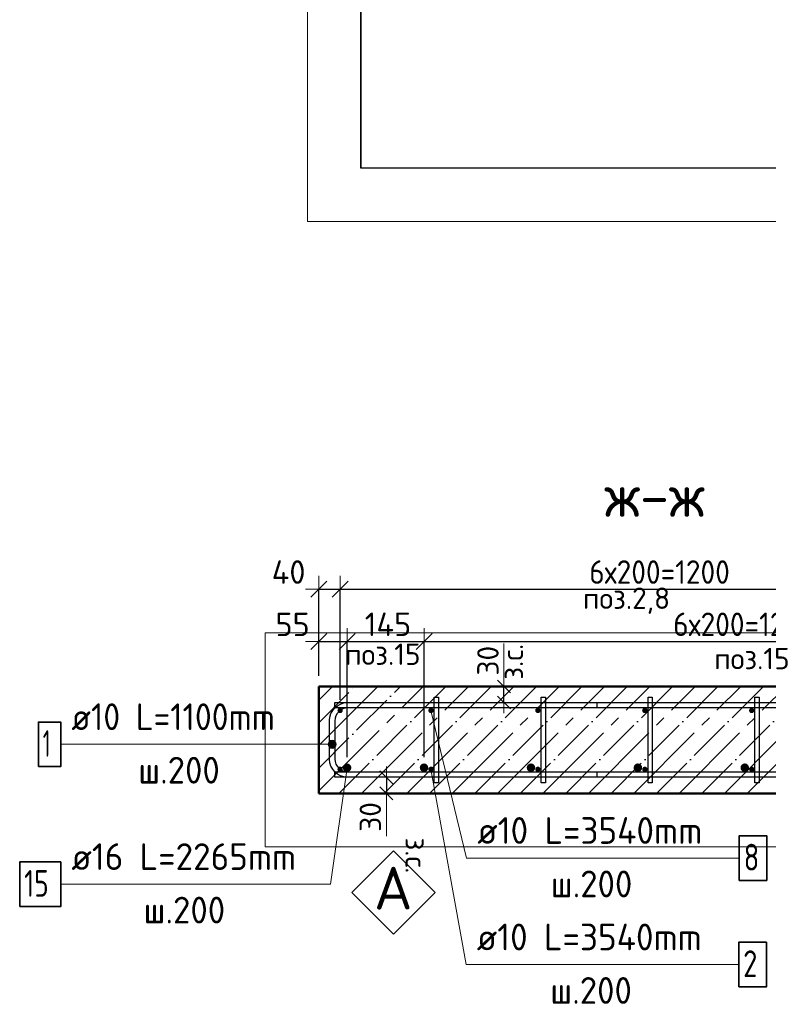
# Model space of a CAD drawing. Header units: millimetres. Extents: x -19950 to 69837, y -2757 to 40090.
# Tile 28 of 136: x -10178 to -8778, y 4899 to 6740. Entities that reach past the tile are written whole.
import ezdxf

# ---------------------------------------------------------------- set-up
doc = ezdxf.new("R2010")
doc.units = ezdxf.units.MM
doc.header["$PDMODE"] = 65
doc.linetypes.add('______11', pattern=[100, 80, -10, 0, -10])
doc.linetypes.add('______5', pattern=[220, 160, -20, 20, -20])
for name, color, linetype, lineweight in [('Standard', 7, 'Continuous', 25), ('Арм.стержн. Арматура края', 96, 'Continuous', 35), ('Арм.стержн. вертикальными 1', 22, 'Continuous', 35), ('Арм.стержн.горизонт. 1', 180, 'Continuous', 35), ('Размерная линия_ общее', 7, 'Continuous', 13), ('Размерная линия_ общее_1', 7, 'Continuous', 13)]:
    doc.layers.add(name, color=color, linetype=linetype, lineweight=lineweight)
doc.layers.add('Арм.стержн. вертикальными 2', color=7, linetype='Continuous', lineweight=35, true_color=0x006e00)
doc.layers.add('Арм.стержн.Стяжки', color=7, linetype='Continuous', lineweight=35, true_color=0x501e0f)
doc.styles.add('ISOCPEUR', font='ISOCPEUR')
doc.dimstyles.new('DIMSTYLE_3', dxfattribs={"dimtxt": 40, "dimasz": 40, "dimexe": 0, "dimexo": 0.001, "dimgap": 20, "dimtad": 2, "dimdec": 0, "dimrnd": 5, "dimzin": 12, "dimdsep": 46, "dimtxsty": 'ISOCPEUR', "dimblk1": 'ALL_ML_STRICH', "dimblk2": 'ALL_ML_STRICH', "dimsah": 1, "dimcen": 0, "dimse1": 1, "dimse2": 1, "dimclrd": 7, "dimclre": 256, "dimclrt": 7, "dimadec": 0, "dimazin": 0, "dimtfac": 1, "dimtdec": 0, "dimtix": 1, "dimtmove": 2, "dimatfit": 3, "dimfxl": 0, "dimtvp": 1.2, "dimtzin": 0, "dimlwd": 0, "dimlwe": -3, "dimarcsym": 0})
doc.dimstyles.new('DIMSTYLE_5', dxfattribs={"dimtxt": 44, "dimasz": 50, "dimexe": 0, "dimexo": 0, "dimgap": 22, "dimtad": 2, "dimdec": 0, "dimrnd": 5, "dimzin": 12, "dimdsep": 46, "dimtxsty": 'ISOCPEUR', "dimblk1": 'ALL_ML_STRICH', "dimblk2": 'ALL_ML_STRICH', "dimsah": 1, "dimcen": 0, "dimclrd": 7, "dimclre": 256, "dimclrt": 7, "dimadec": 0, "dimazin": 0, "dimtfac": 1, "dimtdec": 0, "dimtix": 1, "dimtmove": 2, "dimatfit": 3, "dimfxl": 0, "dimtvp": 1.2, "dimtzin": 0, "dimlwd": 0, "dimlwe": -3, "dimarcsym": 0})
doc.dimstyles.new('DIMSTYLE_7', dxfattribs={"dimtxt": 44, "dimasz": 50, "dimexe": 0, "dimexo": 0, "dimgap": 22, "dimtad": 2, "dimdec": 0, "dimrnd": 5, "dimzin": 12, "dimdsep": 46, "dimtxsty": 'ISOCPEUR', "dimblk1": 'ALL_ML_STRICH', "dimblk2": 'ALL_ML_STRICH', "dimsah": 1, "dimcen": 0, "dimclrd": 7, "dimclre": 256, "dimclrt": 7, "dimadec": 0, "dimazin": 0, "dimtfac": 1, "dimtdec": 0, "dimtix": 1, "dimtmove": 2, "dimatfit": 3, "dimfxl": 0, "dimtzin": 0, "dimlwd": 0, "dimlwe": -3, "dimarcsym": 0})

# ---------------------------------------------------------------- blocks, each defined once
blk = doc.blocks.new('ALL_ML_STRICH')
at = {"color": 0, "linetype": 'ByBlock', "lineweight": -2}
for p, q in [((0, -0.5), (0, 0.5)), ((-1, 0), (0.5, 0)), ((-0.3, -0.3), (0.3, 0.3))]:
    blk.add_line(p, q, dxfattribs=at)
blk = doc.blocks.new('*D83')
at = {"layer": 'DEFPOINTS', "color": 7, "linetype": 'Continuous', "lineweight": 13, "transparency": 33554687}
for p in [(-9618.9, 5675), (-9618.9, 5493.1), (-9578.9, 5448.1)]:
    blk.add_point(p, dxfattribs=at)
at = {"layer": 'Размерная линия_ общее', "color": 253, "linetype": 'Continuous', "lineweight": -2, "true_color": 0xa0a0a0, "transparency": 33554687}
for p, q in [((-9618.9, 5513.1), (-9618.9, 5675)), ((-9578.9, 5468.1), (-9578.9, 5675))]:
    blk.add_line(p, q, dxfattribs=at)
at = {"layer": 'Размерная линия_ общее', "color": 7, "linetype": 'Continuous', "lineweight": -2, "transparency": 33554687}
blk.add_line((-9618.9, 5675), (-9578.9, 5675), dxfattribs=at)
at = {"layer": 'Размерная линия_ общее', "color": 7, "linetype": 'Continuous', "lineweight": 13, "transparency": 33554687, "xscale": 50, "yscale": 50, "zscale": 50, "rotation": 180}
blk.add_blockref('ALL_ML_STRICH', (-9618.9, 5675), dxfattribs=at)
at = {"layer": 'Размерная линия_ общее', "color": 7, "linetype": 'Continuous', "lineweight": 13, "transparency": 33554687, "xscale": 50, "yscale": 50, "zscale": 50}
blk.add_blockref('ALL_ML_STRICH', (-9578.9, 5675), dxfattribs=at)
at = {"layer": 'Размерная линия_ общее', "color": 7, "linetype": 'Continuous', "lineweight": 13, "transparency": 33554687, "insert": (-9675.3, 5707), "char_height": 44, "width": 88, "attachment_point": 5, "style": 'ISOCPEUR'}
blk.add_mtext('\\A1;{40}', dxfattribs=at)
blk = doc.blocks.new('*D84')
at = {"layer": 'DEFPOINTS', "color": 7, "linetype": 'Continuous', "lineweight": 13, "transparency": 33554687}
for p in [(-9578.9, 5675), (-9578.9, 5448.1), (-8378.9, 5448.1)]:
    blk.add_point(p, dxfattribs=at)
at = {"layer": 'Размерная линия_ общее', "color": 253, "linetype": 'Continuous', "lineweight": -2, "true_color": 0xa0a0a0, "transparency": 33554687}
for p, q in [((-9578.9, 5468.1), (-9578.9, 5675)), ((-8378.9, 5468.1), (-8378.9, 5675))]:
    blk.add_line(p, q, dxfattribs=at)
at = {"layer": 'Размерная линия_ общее', "color": 7, "linetype": 'Continuous', "lineweight": -2, "transparency": 33554687}
blk.add_line((-9578.9, 5675), (-8378.9, 5675), dxfattribs=at)
at = {"layer": 'Размерная линия_ общее', "color": 7, "linetype": 'Continuous', "lineweight": 13, "transparency": 33554687, "xscale": 50, "yscale": 50, "zscale": 50, "rotation": 180}
blk.add_blockref('ALL_ML_STRICH', (-9578.9, 5675), dxfattribs=at)
at = {"layer": 'Размерная линия_ общее', "color": 7, "linetype": 'Continuous', "lineweight": 13, "transparency": 33554687, "xscale": 50, "yscale": 50, "zscale": 50}
blk.add_blockref('ALL_ML_STRICH', (-8378.9, 5675), dxfattribs=at)
at = {"layer": 'Размерная линия_ общее', "color": 7, "linetype": 'Continuous', "lineweight": 13, "transparency": 33554687, "insert": (-9112.9, 5729), "char_height": 44, "width": 2.2, "attachment_point": 1, "line_spacing_factor": 0.60241, "style": 'ISOCPEUR'}
blk.add_mtext('\\W0.91;6х200=1200', dxfattribs=at)
blk = doc.blocks.new('*D114')
at = {"layer": 'DEFPOINTS', "color": 7, "linetype": 'Continuous', "lineweight": 13, "transparency": 33554687}
for p in [(-9492.4, 5323.1), (-9483.7, 5323.1), (-9483.7, 5293.1)]:
    blk.add_point(p, dxfattribs=at)
at = {"layer": 'Размерная линия_ общее_1', "color": 7, "linetype": 'Continuous', "lineweight": -2, "transparency": 33554687}
blk.add_line((-9492.4, 5323.1), (-9492.4, 5293.1), dxfattribs=at)
at = {"layer": 'Размерная линия_ общее_1', "color": 7, "linetype": 'Continuous', "lineweight": 13, "transparency": 33554687, "xscale": 40, "yscale": 40, "zscale": 40}
for p, rotation in [((-9492.4, 5323.1), 90), ((-9492.4, 5293.1), 270)]:
    blk.add_blockref('ALL_ML_STRICH', p, dxfattribs=dict(at, rotation=rotation))
at = {"layer": 'Размерная линия_ общее_1', "color": 7, "linetype": 'Continuous', "lineweight": 13, "transparency": 33554687, "insert": (-9522.4, 5249), "char_height": 40, "width": 80, "attachment_point": 5, "rotation": 90, "style": 'ISOCPEUR'}
blk.add_mtext('\\A1;{30}', dxfattribs=at)
at = {"layer": 'Размерная линия_ общее_1', "color": 7, "linetype": 'Continuous', "lineweight": 13, "transparency": 33554687, "insert": (-9416.7, 5210.5), "char_height": 40, "width": 2, "attachment_point": 1, "rotation": 270, "line_spacing_factor": 0.60241, "style": 'ISOCPEUR'}
blk.add_mtext('з.с.', dxfattribs=at)
blk = doc.blocks.new('*D259')
at = {"layer": 'DEFPOINTS', "color": 7, "linetype": 'Continuous', "lineweight": 13, "transparency": 33554687}
for p in [(-8783.4, 6852.6), (-8802.5, 6792.6), (-8578.4, 6792.6)]:
    blk.add_point(p, dxfattribs=at)
at = {"layer": 'Размерная линия_ общее', "color": 253, "linetype": 'Continuous', "lineweight": -2, "true_color": 0xa0a0a0, "transparency": 33554687}
for p, q in [((-8763.4, 6852.6), (-8578.4, 6852.6)), ((-8782.5, 6792.6), (-8578.4, 6792.6))]:
    blk.add_line(p, q, dxfattribs=at)
at = {"layer": 'Размерная линия_ общее', "color": 7, "linetype": 'Continuous', "lineweight": -2, "transparency": 33554687}
blk.add_line((-8578.4, 6792.6), (-8578.4, 6852.6), dxfattribs=at)
at = {"layer": 'Размерная линия_ общее', "color": 7, "linetype": 'Continuous', "lineweight": 13, "transparency": 33554687, "xscale": 50, "yscale": 50, "zscale": 50}
for p, rotation in [((-8578.4, 6852.6), 90), ((-8578.4, 6792.6), 270)]:
    blk.add_blockref('ALL_ML_STRICH', p, dxfattribs=dict(at, rotation=rotation))
at = {"layer": 'Размерная линия_ общее', "color": 7, "linetype": 'Continuous', "lineweight": 13, "transparency": 33554687, "insert": (-8615.2, 6727.6), "char_height": 44, "width": 88, "attachment_point": 5, "rotation": 90, "style": 'ISOCPEUR'}
blk.add_mtext('\\A1;{60}', dxfattribs=at)
blk = doc.blocks.new('*D497')
at = {"layer": 'DEFPOINTS', "color": 7, "linetype": 'Continuous', "lineweight": 13, "transparency": 33554687}
for p in [(-9263.7, 5493.1), (-9272.4, 5463.1), (-9263.7, 5463.1)]:
    blk.add_point(p, dxfattribs=at)
at = {"layer": 'Размерная линия_ общее_1', "color": 7, "linetype": 'Continuous', "lineweight": -2, "transparency": 33554687}
blk.add_line((-9272.4, 5463.1), (-9272.4, 5493.1), dxfattribs=at)
at = {"layer": 'Размерная линия_ общее_1', "color": 7, "linetype": 'Continuous', "lineweight": 13, "transparency": 33554687, "xscale": 40, "yscale": 40, "zscale": 40}
for p, rotation in [((-9272.4, 5493.1), 90), ((-9272.4, 5463.1), 270)]:
    blk.add_blockref('ALL_ML_STRICH', p, dxfattribs=dict(at, rotation=rotation))
at = {"layer": 'Размерная линия_ общее_1', "color": 7, "linetype": 'Continuous', "lineweight": 13, "transparency": 33554687, "insert": (-9276.7, 5505.6), "char_height": 40, "width": 2, "attachment_point": 1, "rotation": 90, "line_spacing_factor": 0.60241, "style": 'ISOCPEUR'}
blk.add_mtext('з.с.', dxfattribs=at)
at = {"layer": 'Размерная линия_ общее_1', "color": 7, "linetype": 'Continuous', "lineweight": 13, "transparency": 33554687, "insert": (-9302.4, 5541.2), "char_height": 40, "width": 80, "attachment_point": 5, "rotation": 90, "style": 'ISOCPEUR'}
blk.add_mtext('\\A1;{30}', dxfattribs=at)
blk = doc.blocks.new('*D498')
at = {"layer": 'DEFPOINTS', "color": 7, "linetype": 'Continuous', "lineweight": 13, "transparency": 33554687}
for p in [(-9618.9, 5577.3), (-9618.9, 5493.1), (-9565.9, 5341.1)]:
    blk.add_point(p, dxfattribs=at)
at = {"layer": 'Размерная линия_ общее', "color": 253, "linetype": 'Continuous', "lineweight": -2, "true_color": 0xa0a0a0, "transparency": 33554687}
for p, q in [((-9618.9, 5513.1), (-9618.9, 5577.3)), ((-9565.9, 5361.1), (-9565.9, 5577.3))]:
    blk.add_line(p, q, dxfattribs=at)
at = {"layer": 'Размерная линия_ общее', "color": 7, "linetype": 'Continuous', "lineweight": -2, "transparency": 33554687}
blk.add_line((-9618.9, 5577.3), (-9565.9, 5577.3), dxfattribs=at)
at = {"layer": 'Размерная линия_ общее', "color": 7, "linetype": 'Continuous', "lineweight": 13, "transparency": 33554687, "xscale": 50, "yscale": 50, "zscale": 50, "rotation": 180}
blk.add_blockref('ALL_ML_STRICH', (-9618.9, 5577.3), dxfattribs=at)
at = {"layer": 'Размерная линия_ общее', "color": 7, "linetype": 'Continuous', "lineweight": 13, "transparency": 33554687, "xscale": 50, "yscale": 50, "zscale": 50}
blk.add_blockref('ALL_ML_STRICH', (-9565.9, 5577.3), dxfattribs=at)
at = {"layer": 'Размерная линия_ общее', "color": 7, "linetype": 'Continuous', "lineweight": 13, "transparency": 33554687, "insert": (-9667.8, 5609.1), "char_height": 44, "width": 88, "attachment_point": 5, "style": 'ISOCPEUR'}
blk.add_mtext('\\A1;{55}', dxfattribs=at)
blk = doc.blocks.new('*D499')
at = {"layer": 'DEFPOINTS', "color": 7, "linetype": 'Continuous', "lineweight": 13, "transparency": 33554687}
for p in [(-9565.9, 5577.3), (-9565.9, 5341.1), (-9421.9, 5341.1)]:
    blk.add_point(p, dxfattribs=at)
at = {"layer": 'Размерная линия_ общее', "color": 253, "linetype": 'Continuous', "lineweight": -2, "true_color": 0xa0a0a0, "transparency": 33554687}
for p, q in [((-9565.9, 5361.1), (-9565.9, 5577.3)), ((-9421.9, 5361.1), (-9421.9, 5577.3))]:
    blk.add_line(p, q, dxfattribs=at)
at = {"layer": 'Размерная линия_ общее', "color": 7, "linetype": 'Continuous', "lineweight": -2, "transparency": 33554687}
blk.add_line((-9565.9, 5577.3), (-9421.9, 5577.3), dxfattribs=at)
at = {"layer": 'Размерная линия_ общее', "color": 7, "linetype": 'Continuous', "lineweight": 13, "transparency": 33554687, "xscale": 50, "yscale": 50, "zscale": 50, "rotation": 180}
blk.add_blockref('ALL_ML_STRICH', (-9565.9, 5577.3), dxfattribs=at)
at = {"layer": 'Размерная линия_ общее', "color": 7, "linetype": 'Continuous', "lineweight": 13, "transparency": 33554687, "xscale": 50, "yscale": 50, "zscale": 50}
blk.add_blockref('ALL_ML_STRICH', (-9421.9, 5577.3), dxfattribs=at)
at = {"layer": 'Размерная линия_ общее', "color": 7, "linetype": 'Continuous', "lineweight": 13, "transparency": 33554687, "insert": (-9489.5, 5609.3), "char_height": 44, "width": 132, "attachment_point": 5, "style": 'ISOCPEUR'}
blk.add_mtext('\\A1;{145}', dxfattribs=at)
blk = doc.blocks.new('*D500')
at = {"layer": 'DEFPOINTS', "color": 7, "linetype": 'Continuous', "lineweight": 13, "transparency": 33554687}
for p in [(-9421.9, 5577.3), (-9421.9, 5341.1), (-8221.9, 5341.1)]:
    blk.add_point(p, dxfattribs=at)
at = {"layer": 'Размерная линия_ общее', "color": 253, "linetype": 'Continuous', "lineweight": -2, "true_color": 0xa0a0a0, "transparency": 33554687}
for p, q in [((-9421.9, 5361.1), (-9421.9, 5577.3)), ((-8221.9, 5361.1), (-8221.9, 5577.3))]:
    blk.add_line(p, q, dxfattribs=at)
at = {"layer": 'Размерная линия_ общее', "color": 7, "linetype": 'Continuous', "lineweight": -2, "transparency": 33554687}
blk.add_line((-9421.9, 5577.3), (-8221.9, 5577.3), dxfattribs=at)
at = {"layer": 'Размерная линия_ общее', "color": 7, "linetype": 'Continuous', "lineweight": 13, "transparency": 33554687, "xscale": 50, "yscale": 50, "zscale": 50, "rotation": 180}
blk.add_blockref('ALL_ML_STRICH', (-9421.9, 5577.3), dxfattribs=at)
at = {"layer": 'Размерная линия_ общее', "color": 7, "linetype": 'Continuous', "lineweight": 13, "transparency": 33554687, "xscale": 50, "yscale": 50, "zscale": 50}
blk.add_blockref('ALL_ML_STRICH', (-8221.9, 5577.3), dxfattribs=at)
at = {"layer": 'Размерная линия_ общее', "color": 7, "linetype": 'Continuous', "lineweight": 13, "transparency": 33554687, "insert": (-8955.9, 5631.3), "char_height": 44, "width": 2.2, "attachment_point": 1, "line_spacing_factor": 0.60241, "style": 'ISOCPEUR'}
blk.add_mtext('\\W0.91;6х200=1200', dxfattribs=at)
blk = doc.blocks.new('СЛОЖНЫЙ_ОБЪЕКТ_2')
at = {"layer": 'Standard', "color": 7, "linetype": 'Continuous', "lineweight": 13, "transparency": 33554687}
blk.add_lwpolyline([(-9479.2, 5185.4), (-9401.4, 5107.6), (-9479.2, 5029.9), (-9557, 5107.6), (-9479.2, 5185.4)], close=True, dxfattribs=at)
at = {"layer": 'Standard', "color": 7, "linetype": 'Continuous', "lineweight": 13, "transparency": 33554687, "insert": (-9515.5, 5115.8), "char_height": 80, "width": 104.727, "attachment_point": 4, "style": 'ISOCPEUR'}
blk.add_mtext('\\A1;{\\fISOCPEUR|i0|b0;\\H80.000000;\\W1.000000;\\C7;А}\\P', dxfattribs=at)

msp = doc.modelspace()

# ---------------------------------------------------------------- hatches: boundary and pattern name
at = {"layer": 'Арм.стержн. Арматура края', "linetype": 'Continuous', "lineweight": 13, "transparency": 33554687}
for points in [[(-9600.4, 5381), (-9600.4, 5388.5), (-9601.4, 5384.8)], [(-9600.4, 5388.5), (-9597.7, 5378.3), (-9597.7, 5391.2)], [(-9600.4, 5388.5), (-9600.4, 5381), (-9597.7, 5378.3)], [(-9597.7, 5391.2), (-9593.9, 5377.3), (-9593.9, 5392.3)], [(-9597.7, 5391.2), (-9597.7, 5378.3), (-9593.9, 5377.3)], [(-9593.9, 5392.3), (-9593.9, 5377.3), (-9590.2, 5378.3)], [(-9593.9, 5392.3), (-9590.2, 5378.3), (-9590.2, 5391.2)], [(-9590.2, 5391.2), (-9590.2, 5378.3), (-9587.5, 5381)], [(-9590.2, 5391.2), (-9587.5, 5381), (-9587.5, 5388.5)], [(-9587.5, 5388.5), (-9587.5, 5381), (-9586.4, 5384.8)]]:
    msp.add_hatch(color=7, dxfattribs=at).paths.add_polyline_path(points)
at = {"layer": 'Арм.стержн. вертикальными 1', "linetype": 'Continuous', "lineweight": 50, "transparency": 33554687}
for points in [[(-9583.9, 5448.1), (-9583.5, 5446.2), (-9582.4, 5444.5), (-9580.8, 5443.4), (-9578.9, 5443.1), (-9577, 5443.4), (-9575.4, 5444.5), (-9574.3, 5446.2), (-9573.9, 5448.1), (-9574.3, 5450), (-9575.4, 5451.6), (-9577, 5452.7), (-9578.9, 5453.1), (-9580.8, 5452.7), (-9582.4, 5451.6), (-9583.5, 5450)], [(-9413.9, 5448.1), (-9413.5, 5446.2), (-9412.4, 5444.5), (-9410.8, 5443.4), (-9408.9, 5443.1), (-9407, 5443.4), (-9405.4, 5444.5), (-9404.3, 5446.2), (-9403.9, 5448.1), (-9404.3, 5450), (-9405.4, 5451.6), (-9407, 5452.7), (-9408.9, 5453.1), (-9410.8, 5452.7), (-9412.4, 5451.6), (-9413.5, 5450)], [(-9213.9, 5448.1), (-9213.5, 5446.2), (-9212.4, 5444.5), (-9210.8, 5443.4), (-9208.9, 5443.1), (-9207, 5443.4), (-9205.4, 5444.5), (-9204.3, 5446.2), (-9203.9, 5448.1), (-9204.3, 5450), (-9205.4, 5451.6), (-9207, 5452.7), (-9208.9, 5453.1), (-9210.8, 5452.7), (-9212.4, 5451.6), (-9213.5, 5450)], [(-9013.9, 5448.1), (-9013.5, 5446.2), (-9012.4, 5444.5), (-9010.8, 5443.4), (-9008.9, 5443.1), (-9007, 5443.4), (-9005.4, 5444.5), (-9004.3, 5446.2), (-9003.9, 5448.1), (-9004.3, 5450), (-9005.4, 5451.6), (-9007, 5452.7), (-9008.9, 5453.1), (-9010.8, 5452.7), (-9012.4, 5451.6), (-9013.5, 5450)], [(-8813.9, 5448.1), (-8813.5, 5446.2), (-8812.4, 5444.5), (-8810.8, 5443.4), (-8808.9, 5443.1), (-8807, 5443.4), (-8805.4, 5444.5), (-8804.3, 5446.2), (-8803.9, 5448.1), (-8804.3, 5450), (-8805.4, 5451.6), (-8807, 5452.7), (-8808.9, 5453.1), (-8810.8, 5452.7), (-8812.4, 5451.6), (-8813.5, 5450)], [(-9583.9, 5338.1), (-9583.5, 5336.2), (-9582.4, 5334.5), (-9580.8, 5333.4), (-9578.9, 5333.1), (-9577, 5333.4), (-9575.4, 5334.5), (-9574.3, 5336.2), (-9573.9, 5338.1), (-9574.3, 5340), (-9575.4, 5341.6), (-9577, 5342.7), (-9578.9, 5343.1), (-9580.8, 5342.7), (-9582.4, 5341.6), (-9583.5, 5340)], [(-9413.9, 5338.1), (-9413.5, 5336.2), (-9412.4, 5334.5), (-9410.8, 5333.4), (-9408.9, 5333.1), (-9407, 5333.4), (-9405.4, 5334.5), (-9404.3, 5336.2), (-9403.9, 5338.1), (-9404.3, 5340), (-9405.4, 5341.6), (-9407, 5342.7), (-9408.9, 5343.1), (-9410.8, 5342.7), (-9412.4, 5341.6), (-9413.5, 5340)], [(-9213.9, 5338.1), (-9213.5, 5336.2), (-9212.4, 5334.5), (-9210.8, 5333.4), (-9208.9, 5333.1), (-9207, 5333.4), (-9205.4, 5334.5), (-9204.3, 5336.2), (-9203.9, 5338.1), (-9204.3, 5340), (-9205.4, 5341.6), (-9207, 5342.7), (-9208.9, 5343.1), (-9210.8, 5342.7), (-9212.4, 5341.6), (-9213.5, 5340)], [(-9013.9, 5338.1), (-9013.5, 5336.2), (-9012.4, 5334.5), (-9010.8, 5333.4), (-9008.9, 5333.1), (-9007, 5333.4), (-9005.4, 5334.5), (-9004.3, 5336.2), (-9003.9, 5338.1), (-9004.3, 5340), (-9005.4, 5341.6), (-9007, 5342.7), (-9008.9, 5343.1), (-9010.8, 5342.7), (-9012.4, 5341.6), (-9013.5, 5340)], [(-8813.9, 5338.1), (-8813.5, 5336.2), (-8812.4, 5334.5), (-8810.8, 5333.4), (-8808.9, 5333.1), (-8807, 5333.4), (-8805.4, 5334.5), (-8804.3, 5336.2), (-8803.9, 5338.1), (-8804.3, 5340), (-8805.4, 5341.6), (-8807, 5342.7), (-8808.9, 5343.1), (-8810.8, 5342.7), (-8812.4, 5341.6), (-8813.5, 5340)]]:
    msp.add_hatch(color=4, dxfattribs=at).paths.add_polyline_path(points)
at = {"layer": 'Арм.стержн. вертикальными 2', "linetype": 'Continuous', "lineweight": 50, "transparency": 33554687}
for points in [[(-9573.9, 5341.1), (-9573.3, 5338), (-9571.6, 5335.4), (-9569, 5333.7), (-9565.9, 5333.1), (-9562.9, 5333.7), (-9560.3, 5335.4), (-9558.5, 5338), (-9557.9, 5341.1), (-9558.5, 5344.1), (-9560.3, 5346.7), (-9562.9, 5348.5), (-9565.9, 5349.1), (-9569, 5348.5), (-9571.6, 5346.7), (-9573.3, 5344.1)], [(-9429.9, 5341.1), (-9429.3, 5338), (-9427.6, 5335.4), (-9425, 5333.7), (-9421.9, 5333.1), (-9418.9, 5333.7), (-9416.3, 5335.4), (-9414.5, 5338), (-9413.9, 5341.1), (-9414.5, 5344.1), (-9416.3, 5346.7), (-9418.9, 5348.5), (-9421.9, 5349.1), (-9425, 5348.5), (-9427.6, 5346.7), (-9429.3, 5344.1)], [(-9229.9, 5341.1), (-9229.3, 5338), (-9227.6, 5335.4), (-9225, 5333.7), (-9221.9, 5333.1), (-9218.9, 5333.7), (-9216.3, 5335.4), (-9214.5, 5338), (-9213.9, 5341.1), (-9214.5, 5344.1), (-9216.3, 5346.7), (-9218.9, 5348.5), (-9221.9, 5349.1), (-9225, 5348.5), (-9227.6, 5346.7), (-9229.3, 5344.1)], [(-9029.9, 5341.1), (-9029.3, 5338), (-9027.6, 5335.4), (-9025, 5333.7), (-9021.9, 5333.1), (-9018.9, 5333.7), (-9016.3, 5335.4), (-9014.5, 5338), (-9013.9, 5341.1), (-9014.5, 5344.1), (-9016.3, 5346.7), (-9018.9, 5348.5), (-9021.9, 5349.1), (-9025, 5348.5), (-9027.6, 5346.7), (-9029.3, 5344.1)], [(-8829.9, 5341.1), (-8829.3, 5338), (-8827.6, 5335.4), (-8825, 5333.7), (-8821.9, 5333.1), (-8818.9, 5333.7), (-8816.3, 5335.4), (-8814.5, 5338), (-8813.9, 5341.1), (-8814.5, 5344.1), (-8816.3, 5346.7), (-8818.9, 5348.5), (-8821.9, 5349.1), (-8825, 5348.5), (-8827.6, 5346.7), (-8829.3, 5344.1)]]:
    msp.add_hatch(color=7, dxfattribs=at).paths.add_polyline_path(points)

# ---------------------------------------------------------------- linework, layer by layer
at = {"layer": 'Standard', "color": 52, "linetype": 'Continuous', "lineweight": -3, "transparency": 33554687}
for p, q in [((-9539.9, 10148.7), (-9539.9, 6462.4)), ((-9539.9, 6462.4), (-9539.9, 10148.7)), ((-8564.4, 6462.4), (-9539.9, 6462.4)), ((-8564.4, 6462.4), (-9539.9, 6462.4))]:
    msp.add_line(p, q, dxfattribs=at)
at = {"layer": 'Standard', "color": 7, "linetype": 'Continuous', "lineweight": 13, "transparency": 33554687}
for p, q in [((-9272.4, 5493.1), (-9272.4, 5573.1)), ((-9492.4, 5293.1), (-9492.4, 5213.1))]:
    msp.add_line(p, q, dxfattribs=at)
at = {"layer": 'Standard', "color": 7, "linetype": '______11', "lineweight": -3, "transparency": 33554687}
for p, q in [((-9618.9, 5425.1), (-9550.9, 5493.1)), ((-9618.9, 5340.2), (-9466, 5493.1)), ((-9581.2, 5293.1), (-9381.2, 5493.1)), ((-9496.3, 5293.1), (-9296.3, 5493.1)), ((-9411.5, 5293.1), (-9211.5, 5493.1)), ((-9326.6, 5293.1), (-9126.6, 5493.1)), ((-9241.8, 5293.1), (-9041.8, 5493.1)), ((-9156.9, 5293.1), (-8956.9, 5493.1)), ((-9072.1, 5293.1), (-8872.1, 5493.1)), ((-8987.2, 5293.1), (-8787.2, 5493.1)), ((-8902.4, 5293.1), (-8702.4, 5493.1)), ((-8817.5, 5293.1), (-8617.5, 5493.1))]:
    msp.add_line(p, q, dxfattribs=at)
at = {"layer": 'Standard', "color": 7, "linetype": '______5', "lineweight": -3, "transparency": 33554687}
for p, q in [((-9618.9, 5467.5), (-9593.3, 5493.1)), ((-9618.9, 5382.6), (-9508.5, 5493.1)), ((-9618.9, 5297.8), (-9423.6, 5493.1)), ((-9538.8, 5293.1), (-9338.8, 5493.1)), ((-9453.9, 5293.1), (-9253.9, 5493.1)), ((-9369.1, 5293.1), (-9169.1, 5493.1)), ((-9284.2, 5293.1), (-9084.2, 5493.1)), ((-9199.4, 5293.1), (-8999.4, 5493.1)), ((-9114.5, 5293.1), (-8914.5, 5493.1)), ((-9029.6, 5293.1), (-8829.6, 5493.1)), ((-8944.8, 5293.1), (-8744.8, 5493.1)), ((-8859.9, 5293.1), (-8659.9, 5493.1))]:
    msp.add_line(p, q, dxfattribs=at)
at = {"layer": 'Standard', "color": 7, "linetype": 'Continuous', "lineweight": 50, "transparency": 33554687}
for p, q in [((-8168.9, 5493.1), (-9618.9, 5493.1)), ((-9618.9, 5493.1), (-9618.9, 5293.1)), ((-9618.9, 5293.1), (-8168.9, 5293.1))]:
    msp.add_line(p, q, dxfattribs=at)
at = {"layer": 'Standard', "color": 7, "linetype": 'Continuous', "lineweight": 13, "transparency": 33554687}
for points in [[(-9639.9, 6362.4), (-8464.4, 6362.4), (-8464.4, 10248.7), (-9639.9, 10248.7), (-9639.9, 6362.4)], [(-8068.9, 5593.1), (-9718.9, 5593.1), (-9718.9, 5193.1), (-8068.9, 5193.1), (-8068.9, 5593.1)]]:
    msp.add_lwpolyline(points, dxfattribs=at)
at = {"layer": 'Арм.стержн. Арматура края', "color": 7, "linetype": 'Continuous', "lineweight": 13, "transparency": 33554687}
for p, q in [((-10101.6, 5384.8), (-9616.6, 5384.8)), ((-9616.6, 5384.8), (-9593.9, 5384.8)), ((-9601.4, 5384.8), (-9601.4, 5384.8)), ((-9593.9, 5392.3), (-9593.9, 5392.3)), ((-9593.9, 5377.3), (-9593.9, 5377.3)), ((-9586.4, 5384.8), (-9586.4, 5384.8))]:
    msp.add_line(p, q, dxfattribs=at)
at = {"layer": 'Арм.стержн. Арматура края', "color": 4, "linetype": 'Continuous', "lineweight": 25, "transparency": 33554687}
msp.add_lwpolyline([(-9098.9, 5453.1), (-9564.9, 5453.1), (-9569.4, 5452.4), (-9574, 5450.9), (-9578.2, 5448.6), (-9581.6, 5445.7), (-9584.4, 5442.3), (-9586.8, 5438.1), (-9588.3, 5433.5), (-9588.9, 5429), (-9588.9, 5357.1), (-9588.3, 5352.6), (-9586.8, 5348), (-9584.4, 5343.8), (-9581.6, 5340.4), (-9578.2, 5337.6), (-9574, 5335.2), (-9569.4, 5333.7), (-9564.9, 5333.1), (-9098.9, 5333.1), (-9098.9, 5323.1), (-9565.6, 5323.1), (-9571.7, 5323.9), (-9578, 5326), (-9583.9, 5329.3), (-9588.7, 5333.3), (-9592.7, 5338.1), (-9596, 5344), (-9598.1, 5350.3), (-9598.9, 5356.4), (-9598.9, 5429.7), (-9598.1, 5435.8), (-9596, 5442.2), (-9592.7, 5448), (-9588.7, 5452.8), (-9583.9, 5456.9), (-9578, 5460.1), (-9571.7, 5462.2), (-9565.6, 5463.1), (-9098.9, 5463.1), (-9098.9, 5453.1)], dxfattribs=at)
msp.add_lwpolyline([(-9098.9, 5453.1), (-9564.9, 5453.1), (-9569.4, 5452.4), (-9574, 5450.9), (-9578.2, 5448.6), (-9581.6, 5445.7), (-9584.4, 5442.3), (-9586.8, 5438.1), (-9588.3, 5433.5), (-9588.9, 5429), (-9588.9, 5357.1), (-9588.3, 5352.6), (-9586.8, 5348), (-9584.4, 5343.8), (-9581.6, 5340.4), (-9578.2, 5337.6), (-9574, 5335.2), (-9569.4, 5333.7), (-9564.9, 5333.1), (-9098.9, 5333.1), (-9098.9, 5323.1), (-9565.6, 5323.1), (-9571.7, 5323.9), (-9578, 5326), (-9583.9, 5329.3), (-9588.7, 5333.3), (-9592.7, 5338.1), (-9596, 5344), (-9598.1, 5350.3), (-9598.9, 5356.4), (-9598.9, 5429.7), (-9598.1, 5435.8), (-9596, 5442.2), (-9592.7, 5448), (-9588.7, 5452.8), (-9583.9, 5456.9), (-9578, 5460.1), (-9571.7, 5462.2), (-9565.6, 5463.1), (-9098.9, 5463.1), (-9098.9, 5453.1)], dxfattribs=at)
msp.add_lwpolyline([(-9098.9, 5453.1), (-9564.9, 5453.1), (-9569.4, 5452.4), (-9574, 5450.9), (-9578.2, 5448.6), (-9581.6, 5445.7), (-9584.4, 5442.3), (-9586.8, 5438.1), (-9588.3, 5433.5), (-9588.9, 5429), (-9588.9, 5357.1), (-9588.3, 5352.6), (-9586.8, 5348), (-9584.4, 5343.8), (-9581.6, 5340.4), (-9578.2, 5337.6), (-9574, 5335.2), (-9569.4, 5333.7), (-9564.9, 5333.1), (-9098.9, 5333.1), (-9098.9, 5323.1), (-9565.6, 5323.1), (-9571.7, 5323.9), (-9578, 5326), (-9583.9, 5329.3), (-9588.7, 5333.3), (-9592.7, 5338.1), (-9596, 5344), (-9598.1, 5350.3), (-9598.9, 5356.4), (-9598.9, 5429.7), (-9598.1, 5435.8), (-9596, 5442.2), (-9592.7, 5448), (-9588.7, 5452.8), (-9583.9, 5456.9), (-9578, 5460.1), (-9571.7, 5462.2), (-9565.6, 5463.1), (-9098.9, 5463.1), (-9098.9, 5453.1)], dxfattribs=at)
at = {"layer": 'Арм.стержн. Арматура края', "color": 7, "linetype": 'Continuous', "lineweight": 35, "transparency": 33554687}
msp.add_lwpolyline([(-10143.3, 5343.1), (-10101.6, 5343.1), (-10101.6, 5426.4), (-10143.3, 5426.4), (-10143.3, 5343.1)], dxfattribs=at)
at = {"layer": 'Арм.стержн. Арматура края', "color": 7, "linetype": 'Continuous', "lineweight": 13, "transparency": 33554687}
msp.add_circle((-9593.9, 5384.8), 7.5, dxfattribs=at)
at = {"layer": 'Арм.стержн. вертикальными 1', "color": 7, "linetype": 'Continuous', "lineweight": 13, "transparency": 33554687}
for p, q in [((-9342.4, 5172), (-9408.9, 5448.1)), ((-9343.3, 4972.8), (-9408.9, 5338.1)), ((-9342.4, 5172), (-8832.4, 5172)), ((-9343.3, 4972.8), (-8833.3, 4972.8))]:
    msp.add_line(p, q, dxfattribs=at)
at = {"layer": 'Арм.стержн. вертикальными 1', "color": 7, "linetype": 'Continuous', "lineweight": 35, "transparency": 33554687}
for points in [[(-8832.4, 5130.3), (-8780.7, 5130.3), (-8780.7, 5213.7), (-8832.4, 5213.7), (-8832.4, 5130.3)], [(-8833.3, 4931.1), (-8781.6, 4931.1), (-8781.6, 5014.5), (-8833.3, 5014.5), (-8833.3, 4931.1)]]:
    msp.add_lwpolyline(points, dxfattribs=at)
at = {"layer": 'Арм.стержн. вертикальными 2', "color": 7, "linetype": 'Continuous', "lineweight": 13, "transparency": 33554687}
for p, q in [((-9596.6, 5123.1), (-9565.9, 5341.1)), ((-10101.6, 5123.1), (-9596.6, 5123.1))]:
    msp.add_line(p, q, dxfattribs=at)
at = {"layer": 'Арм.стержн. вертикальными 2', "color": 7, "linetype": 'Continuous', "lineweight": 35, "transparency": 33554687}
msp.add_lwpolyline([(-10178.3, 5081.4), (-10101.6, 5081.4), (-10101.6, 5164.8), (-10178.3, 5164.8), (-10178.3, 5081.4)], dxfattribs=at)
at = {"layer": 'Арм.стержн.горизонт. 1', "color": 52, "linetype": 'Continuous', "lineweight": 50, "transparency": 33554687}
for p, q in [((-9618.9, 5493.1), (-9618.9, 5493.1)), ((-9618.9, 5293.1), (-9618.9, 5293.1))]:
    msp.add_line(p, q, dxfattribs=at)
at = {"layer": 'Арм.стержн.горизонт. 1', "color": 4, "linetype": 'Continuous', "lineweight": 25, "transparency": 33554687}
for points in [[(-9588.9, 5463.1), (-8198.9, 5463.1), (-8198.9, 5453.1), (-9588.9, 5453.1), (-9588.9, 5463.1)], [(-9588.9, 5463.1), (-8198.9, 5463.1), (-8198.9, 5453.1), (-9588.9, 5453.1), (-9588.9, 5463.1)], [(-9588.9, 5463.1), (-8198.9, 5463.1), (-8198.9, 5453.1), (-9588.9, 5453.1), (-9588.9, 5463.1)], [(-9588.9, 5333.1), (-8198.9, 5333.1), (-8198.9, 5323.1), (-9588.9, 5323.1), (-9588.9, 5333.1)], [(-9588.9, 5333.1), (-8198.9, 5333.1), (-8198.9, 5323.1), (-9588.9, 5323.1), (-9588.9, 5333.1)], [(-9588.9, 5333.1), (-8198.9, 5333.1), (-8198.9, 5323.1), (-9588.9, 5323.1), (-9588.9, 5333.1)]]:
    msp.add_lwpolyline(points, dxfattribs=at)
at = {"layer": 'Арм.стержн.Стяжки', "color": 40, "linetype": 'Continuous', "lineweight": 25, "transparency": 33554687}
for points in [[(-9402.9, 5313.1), (-9402.9, 5473.1), (-9394.9, 5473.1), (-9394.9, 5313.1), (-9402.9, 5313.1)], [(-9402.9, 5313.1), (-9402.9, 5473.1), (-9394.9, 5473.1), (-9394.9, 5313.1), (-9402.9, 5313.1)], [(-9202.9, 5313.1), (-9202.9, 5473.1), (-9194.9, 5473.1), (-9194.9, 5313.1), (-9202.9, 5313.1)], [(-9002.9, 5313.1), (-9002.9, 5473.1), (-8994.9, 5473.1), (-8994.9, 5313.1), (-9002.9, 5313.1)], [(-9002.9, 5313.1), (-9002.9, 5473.1), (-8994.9, 5473.1), (-8994.9, 5313.1), (-9002.9, 5313.1)], [(-8802.9, 5313.1), (-8802.9, 5473.1), (-8794.9, 5473.1), (-8794.9, 5313.1), (-8802.9, 5313.1)]]:
    msp.add_lwpolyline(points, dxfattribs=at)

# ---------------------------------------------------------------- block references
at = {"layer": 'Standard', "color": 7, "linetype": 'Continuous', "lineweight": 13, "transparency": 33554687}
msp.add_blockref('СЛОЖНЫЙ_ОБЪЕКТ_2', (0, 0), dxfattribs=at)

# ---------------------------------------------------------------- texts
at = {"layer": 'Standard', "color": 7, "linetype": 'Continuous', "lineweight": 13, "transparency": 33554687, "style": 'ISOCPEUR'}
for s, insert, char_height, width, attachment_point in [('\\A1;{\\fISOCPEUR|i0|b0;\\H80.000000;\\W1.000000;\\C7;ж-ж}\\P', (-9084.4, 5850), 80, 237.037, 4), ('\\A1;{\\fISOCPEUR|i0|b0;\\H40.000000;\\W1.000000;\\C7;поз.2,8}\\P', (-9124.8, 5628.7), 40, 183.07, 7), ('\\A1;{\\fISOCPEUR|i0|b0;\\H40.000000;\\W1.000000;\\C7;поз.15}\\P', (-9569.7, 5533.3), 40, 159.975, 7), ('\\A1;{\\fISOCPEUR|i0|b0;\\H40.000000;\\W1.000000;\\C7;поз.15}\\P', (-8879.2, 5525.2), 40, 159.975, 7)]:
    msp.add_mtext(s, dxfattribs=dict(at, insert=insert, char_height=char_height, width=width, attachment_point=attachment_point))
at = {"layer": 'Арм.стержн. Арматура края', "color": 7, "linetype": 'Continuous', "lineweight": 25, "transparency": 33554687, "char_height": 50, "attachment_point": 7, "style": 'ISOCPEUR'}
for s, insert, width in [('\\W0.92;ø10 L=1100mm ', (-10081.6, 5411.4), 467.782), ('\\W0.56;1', (-10135, 5361.4), 38.889), ('\\W0.95;ш.200 ', (-9956.6, 5311.4), 218.666)]:
    msp.add_mtext(s, dxfattribs=dict(at, insert=insert, width=width))
at = {"layer": 'Арм.стержн. вертикальными 1', "color": 7, "linetype": 'Continuous', "lineweight": 25, "transparency": 33554687, "char_height": 50, "attachment_point": 7, "style": 'ISOCPEUR'}
for s, insert, width in [('\\W0.96;ø10 L=3540mm ', (-9322.4, 5198.7), 493.775), ('\\W0.78;8', (-8824.1, 5148.7), 54.401), ('\\W0.95;ш.200 ', (-9184.9, 5098.7), 218.666), ('\\W0.96;ø10 L=3540mm ', (-9323.3, 4999.5), 493.775), ('\\W0.78;2', (-8825, 4949.5), 54.401), ('\\W0.95;ш.200 ', (-9185.8, 4899.5), 218.666)]:
    msp.add_mtext(s, dxfattribs=dict(at, insert=insert, width=width))
at = {"layer": 'Арм.стержн. вертикальными 2', "color": 7, "linetype": 'Continuous', "lineweight": 25, "transparency": 33554687, "char_height": 50, "attachment_point": 7, "style": 'ISOCPEUR'}
for s, insert, width in [('\\W0.96;ø16 L=2265mm ', (-10081.6, 5149.8), 488.754), ('\\W0.75;15', (-10170, 5099.8), 78.713), ('\\W0.95;ш.200 ', (-9946.6, 5049.8), 218.666)]:
    msp.add_mtext(s, dxfattribs=dict(at, insert=insert, width=width))

# ---------------------------------------------------------------- dimensions: what is measured, and where the dimension line sits
at = {"layer": 'Размерная линия_ общее', "color": 7, "linetype": 'Continuous', "lineweight": 13, "transparency": 33554687}
dim = msp.add_linear_dim(base=(-8578.4, 6852.6), p1=(-8782.5, 6792.6), p2=(-8763.4, 6852.6), angle=90, dimstyle='DIMSTYLE_5', override={"dimpost": '<>', "dimclrd": 7, "dimclre": 253, "dimclrt": 7, "dimlwd": 0, "dimlwe": 65533}, dxfattribs=at)
dim.commit()
dim.dimension.update_dxf_attribs({"geometry": '*D259', "text_midpoint": (-8615.2, 6727.6), "dimtype": 160})
for base, p1, p2, dimstyle, picture, middle in [((-9578.9, 5675), (-9618.9, 5513.1), (-9578.9, 5468.1), 'DIMSTYLE_5', '*D83', (-9675.3, 5707)), ((-9565.9, 5577.3), (-9618.9, 5513.1), (-9565.9, 5361.1), 'DIMSTYLE_5', '*D498', (-9667.8, 5609.1)), ((-9421.9, 5577.3), (-9565.9, 5361.1), (-9421.9, 5361.1), 'DIMSTYLE_7', '*D499', (-9489.5, 5609.3))]:
    dim = msp.add_linear_dim(base=base, p1=p1, p2=p2, dimstyle=dimstyle, override={"dimpost": '<>', "dimclrd": 7, "dimclre": 253, "dimclrt": 7, "dimlwd": 0, "dimlwe": 65533}, dxfattribs=at)
    dim.commit()
    dim.dimension.update_dxf_attribs({"geometry": picture, "text_midpoint": middle, "dimtype": 160})
for base, p1, p2, picture, middle in [((-8378.9, 5675), (-9578.9, 5468.1), (-8378.9, 5468.1), '*D84', (-8978.9, 5697)), ((-8221.9, 5577.3), (-9421.9, 5361.1), (-8221.9, 5361.1), '*D500', (-8821.9, 5599.3))]:
    dim = msp.add_linear_dim(base=base, p1=p1, p2=p2, text='\\W0.91;6х200=1200', dimstyle='DIMSTYLE_7', override={"dimpost": '<>', "dimclrd": 7, "dimclre": 253, "dimclrt": 7, "dimlwd": 0, "dimlwe": 65533}, dxfattribs=at)
    dim.commit()
    dim.dimension.update_dxf_attribs({"geometry": picture, "text_midpoint": middle, "dimtype": 160})
at = {"layer": 'Размерная линия_ общее_1', "color": 7, "linetype": 'Continuous', "lineweight": 13, "transparency": 33554687}
for base, p1, p2, angle, picture, middle in [((-9272.4, 5493.1), (-9263.7, 5463.1), (-9263.7, 5493.1), 90, '*D497', (-9302.4, 5541.2)), ((-9492.4, 5293.1), (-9483.7, 5323.1), (-9483.7, 5293.1), 270, '*D114', (-9522.4, 5249))]:
    dim = msp.add_linear_dim(base=base, p1=p1, p2=p2, angle=angle, text='<>\\Xз.с.', dimstyle='DIMSTYLE_3', override={"dimpost": '<>', "dimclrd": 7, "dimclre": 253, "dimclrt": 7, "dimlwd": 0, "dimlwe": 65533}, dxfattribs=at)
    dim.commit()
    dim.dimension.update_dxf_attribs({"geometry": picture, "text_midpoint": middle, "dimtype": 160})

doc.saveas('drawing.dxf')
